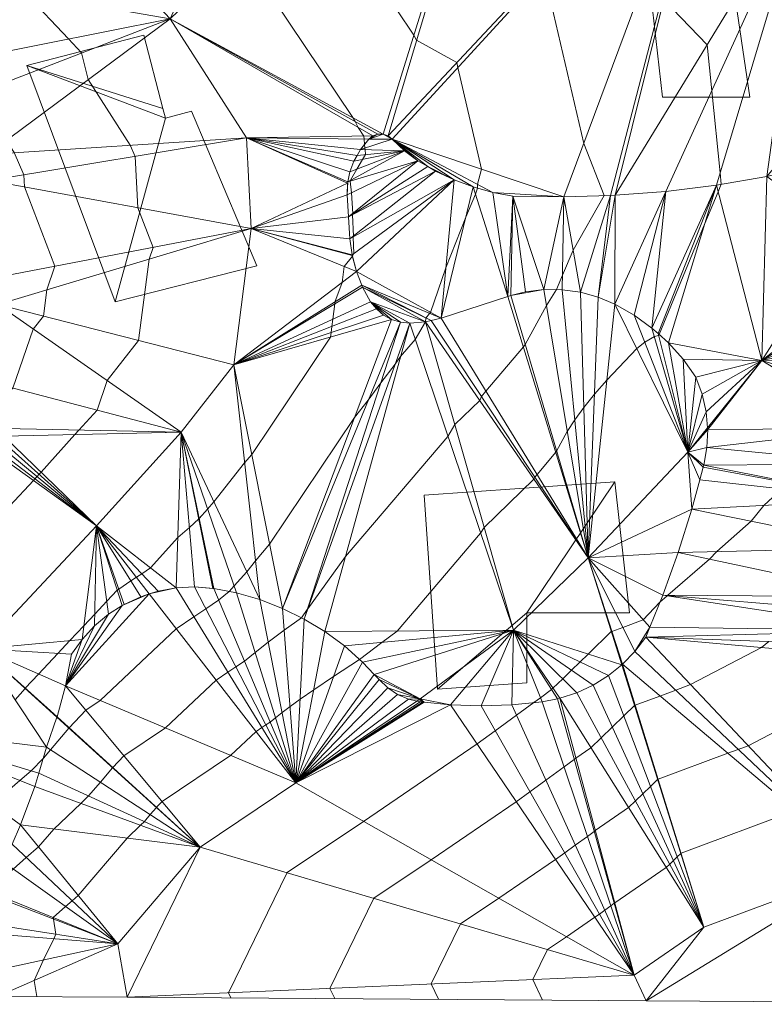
# Model space of a CAD drawing. Header units: metres. Extents: x -40 to 84, y -42 to 34.
# Tile 3 of 6: x 29 to 57, y -42 to -4. Entities that reach past the tile are written whole.
import ezdxf

# ---------------------------------------------------------------- set-up
doc = ezdxf.new("R2010")
doc.units = ezdxf.units.M
for name, color, linetype, lineweight in [('C-TOPO', 7, 'Continuous', 30), ('C-TOPO-MAJR', 7, 'Continuous', 70), ('L-SITE', 91, 'Continuous', 30)]:
    doc.layers.add(name, color=color, linetype=linetype, lineweight=lineweight)

# ---------------------------------------------------------------- blocks, each defined once
blk = doc.blocks.new('Village buildings - Village buildings-273017-_3D_')
at = {"layer": 'L-SITE', "lineweight": 9}
mesh = blk.add_polyface(dxfattribs=at)
corners = [(55.609, 0.796, 234.5), (52.553, 0.412, 234.5), (53.382, -6.934, 234.5), (56.746, -6.934, 234.5)]
mesh.append_faces([[corners[k] for k in face] for face in [(2, 3, 0, 1)]])
mesh = blk.add_polyface(dxfattribs=at)
corners = [(55.609, 0.796, 230.5), (56.746, -6.934, 230.5), (53.382, -6.934, 230.5), (52.553, 0.412, 230.5)]
mesh.append_faces([[corners[k] for k in face] for face in [(2, 3, 0, 1)]])
mesh = blk.add_polyface(dxfattribs=at)
corners = [(55.609, 0.796, 234.5), (56.746, -6.934, 234.5), (56.746, -6.934, 230.5), (55.609, 0.796, 230.5)]
mesh.append_faces([[corners[k] for k in face] for face in [(0, 1, 2, 3)]])
mesh = blk.add_polyface(dxfattribs=at)
corners = [(53.382, -6.934, 234.5), (52.553, 0.412, 234.5), (52.553, 0.412, 230.5), (53.382, -6.934, 230.5)]
mesh.append_faces([[corners[k] for k in face] for face in [(0, 1, 2, 3)]])
mesh = blk.add_polyface(dxfattribs=at)
corners = [(35.256, -7.48, 238.5), (34.252, -7.741, 238.5), (34.155, -7.367, 238.5), (33.421, -4.546, 238.5), (28.91, -5.72, 238.5), (32.32, -14.815, 238.5), (37.769, -13.433, 238.5)]
mesh.append_faces([[corners[k] for k in face] for face in [(4, 1, 2, 3)]], dxfattribs={"vtx0": -1})
mesh.append_faces([[corners[k] for k in face] for face in [(5, 1, 4)]], dxfattribs={"vtx0": -1, "vtx1": -1})
mesh.append_faces([[corners[k] for k in face] for face in [(6, 0, 1, 5)]], dxfattribs={"vtx2": -1})
mesh = blk.add_polyface(dxfattribs=at)
corners = [(35.256, -7.48, 234.5), (37.769, -13.433, 234.5), (32.32, -14.815, 234.5), (28.91, -5.72, 234.5), (33.421, -4.546, 234.5), (34.155, -7.367, 234.5), (34.252, -7.741, 234.5)]
mesh.append_faces([[corners[k] for k in face] for face in [(6, 2, 3, 5)]], dxfattribs={"vtx0": -1, "vtx2": -1})
mesh.append_faces([[corners[k] for k in face] for face in [(1, 2, 6, 0), (4, 5, 3)]], dxfattribs={"vtx1": -1})
mesh = blk.add_polyface(dxfattribs=at)
corners = [(28.91, -5.72, 238.5), (33.421, -4.546, 238.5), (33.421, -4.546, 234.5), (28.91, -5.72, 234.5)]
mesh.append_faces([[corners[k] for k in face] for face in [(0, 1, 2, 3)]])
mesh = blk.add_polyface(dxfattribs=at)
corners = [(33.421, -4.546, 238.5), (34.155, -7.367, 238.5), (34.155, -7.367, 234.5), (33.421, -4.546, 234.5)]
mesh.append_faces([[corners[k] for k in face] for face in [(0, 1, 2, 3)]])
mesh = blk.add_polyface(dxfattribs=at)
corners = [(32.32, -14.815, 238.5), (28.91, -5.72, 238.5), (28.91, -5.72, 234.5), (32.32, -14.815, 234.5)]
mesh.append_faces([[corners[k] for k in face] for face in [(0, 1, 2, 3)]])
mesh = blk.add_polyface(dxfattribs=at)
corners = [(56.746, -6.934, 234.5), (53.382, -6.934, 234.5), (53.382, -6.934, 230.5), (56.746, -6.934, 230.5)]
mesh.append_faces([[corners[k] for k in face] for face in [(0, 1, 2, 3)]])
mesh = blk.add_polyface(dxfattribs=at)
corners = [(34.155, -7.367, 238.5), (34.252, -7.741, 238.5), (34.252, -7.741, 234.5), (34.155, -7.367, 234.5)]
mesh.append_faces([[corners[k] for k in face] for face in [(0, 1, 2, 3)]])
mesh = blk.add_polyface(dxfattribs=at)
corners = [(34.252, -7.741, 238.5), (35.256, -7.48, 238.5), (35.256, -7.48, 234.5), (34.252, -7.741, 234.5)]
mesh.append_faces([[corners[k] for k in face] for face in [(3, 0, 1, 2)]])
mesh = blk.add_polyface(dxfattribs=at)
corners = [(35.256, -7.48, 238.5), (37.769, -13.433, 238.5), (37.769, -13.433, 234.5), (35.256, -7.48, 234.5)]
mesh.append_faces([[corners[k] for k in face] for face in [(0, 1, 2, 3)]])
mesh = blk.add_polyface(dxfattribs=at)
corners = [(37.769, -13.433, 238.5), (32.32, -14.815, 238.5), (32.32, -14.815, 234.5), (37.769, -13.433, 234.5)]
mesh.append_faces([[corners[k] for k in face] for face in [(0, 1, 2, 3)]])
mesh = blk.add_polyface(dxfattribs=at)
corners = [(44.204, -22.26, 233.2), (44.728, -29.722, 233.2), (48.16, -29.481, 233.2), (48.16, -26.788, 233.2), (52.12, -26.788, 233.2), (51.546, -21.744, 233.2)]
mesh.append_faces([[corners[k] for k in face] for face in [(5, 3, 4)]], dxfattribs={"vtx0": -1})
mesh.append_faces([[corners[k] for k in face] for face in [(3, 5, 0, 1)]], dxfattribs={"vtx0": -1, "vtx3": -1})
mesh.append_faces([[corners[k] for k in face] for face in [(2, 3, 1)]], dxfattribs={"vtx1": -1})
mesh = blk.add_polyface(dxfattribs=at)
corners = [(44.204, -22.26, 229.2), (51.546, -21.744, 229.2), (52.12, -26.788, 229.2), (48.16, -26.788, 229.2), (48.16, -29.481, 229.2), (44.728, -29.722, 229.2)]
mesh.append_faces([[corners[k] for k in face] for face in [(3, 1, 2)]], dxfattribs={"vtx0": -1})
mesh.append_faces([[corners[k] for k in face] for face in [(0, 1, 3, 5)]], dxfattribs={"vtx1": -1, "vtx2": -1})
mesh.append_faces([[corners[k] for k in face] for face in [(3, 4, 5)]], dxfattribs={"vtx2": -1})
mesh = blk.add_polyface(dxfattribs=at)
corners = [(44.204, -22.26, 233.2), (51.546, -21.744, 233.2), (51.546, -21.744, 229.2), (44.204, -22.26, 229.2)]
mesh.append_faces([[corners[k] for k in face] for face in [(0, 1, 2, 3)]])
mesh = blk.add_polyface(dxfattribs=at)
corners = [(51.546, -21.744, 233.2), (52.12, -26.788, 233.2), (52.12, -26.788, 229.2), (51.546, -21.744, 229.2)]
mesh.append_faces([[corners[k] for k in face] for face in [(0, 1, 2, 3)]])
mesh = blk.add_polyface(dxfattribs=at)
corners = [(44.728, -29.722, 233.2), (44.204, -22.26, 233.2), (44.204, -22.26, 229.2), (44.728, -29.722, 229.2)]
mesh.append_faces([[corners[k] for k in face] for face in [(0, 1, 2, 3)]])
mesh = blk.add_polyface(dxfattribs=at)
corners = [(48.16, -26.788, 233.2), (48.16, -29.481, 233.2), (48.16, -29.481, 229.2), (48.16, -26.788, 229.2)]
mesh.append_faces([[corners[k] for k in face] for face in [(0, 1, 2, 3)]])
mesh = blk.add_polyface(dxfattribs=at)
corners = [(52.12, -26.788, 233.2), (48.16, -26.788, 233.2), (48.16, -26.788, 229.2), (52.12, -26.788, 229.2)]
mesh.append_faces([[corners[k] for k in face] for face in [(0, 1, 2, 3)]])
mesh = blk.add_polyface(dxfattribs=at)
corners = [(48.16, -29.481, 233.2), (44.728, -29.722, 233.2), (44.728, -29.722, 229.2), (48.16, -29.481, 229.2)]
mesh.append_faces([[corners[k] for k in face] for face in [(0, 1, 2, 3)]])

msp = doc.modelspace()

# ---------------------------------------------------------------- linework, layer by layer
at = {"layer": 'C-TOPO-MAJR', "lineweight": 18}
for points in [[(31.25, 16.595, 231), (33.741, 14.86, 231), (38.453, 11.215, 231), (39.567, 10.102, 231), (40.379, 9.234, 231), (45.346, 6.554, 231), (46.654, 4.598, 231), (46.689, 4.532, 231), (52.149, 1.518, 231), (52.162, 1.454, 231), (52.924, -1.818, 231), (53.385, -3.012, 231), (53.434, -3.175, 231), (55.103, -4.918, 231), (55.282, -6.688, 231), (55.603, -9.855, 231), (55.647, -10.287, 231)], [(28.326, 15.302, 232), (28.989, 14.632, 232), (29.177, 14.443, 232), (35.039, 9.908, 232), (37.268, 7.682, 232), (38.892, 5.945, 232), (42.617, 3.935, 232), (45.234, 0.025, 232), (45.304, -0.108, 232), (48.808, -2.043, 232), (48.836, -2.171, 232), (50.359, -8.715, 232), (51.135, -10.727, 232)], [(25.45, 13.96, 233), (26.617, 12.781, 233), (27.366, 12.025, 233), (27.914, 11.472, 233), (31.625, 8.601, 233), (34.969, 5.262, 233), (37.405, 2.657, 233), (39.888, 1.317, 233), (43.813, -4.549, 233), (43.918, -4.748, 233), (45.468, -5.604, 233), (45.509, -5.795, 233), (46.42, -9.708, 233), (46.257, -10.284, 233), (46.258, -10.436, 233)], [(41.916, -8.759, 234), (41.895, -8.55, 234), (41.883, -8.432, 234), (41.669, -8.099, 234), (41.558, -7.877, 234), (41.459, -7.726, 234), (37.159, -1.301, 234), (35.918, -0.631, 234), (32.669, 2.842, 234), (28.211, 7.294, 234), (26.652, 8.5, 234), (25.742, 9.419, 234), (25.612, 9.55, 234), (25.242, 9.924, 234)], [(15.417, -41.462, 235), (16.089, -38.04, 235), (19.951, -34.447, 235), (23.595, -31.206, 235), (27.159, -28.167, 235), (31.594, -23.439, 235), (34.854, -19.826, 235), (36.88, -17.242, 235), (37.556, -11.998, 235), (37.365, -8.505, 235), (34.431, -3.92, 235), (30.37, 0.422, 235), (25.918, 4.985, 235)], [(27.336, -23.646, 236), (29.165, -21.696, 236), (29.225, -21.629, 236), (29.302, -21.544, 236), (29.384, -21.453, 236), (29.46, -21.369, 236), (30.767, -19.92, 236), (30.921, -19.75, 236), (31.615, -18.981, 236), (32.006, -17.847, 236), (33.215, -16.304, 236), (33.619, -13.175, 236), (33.776, -12.718, 236), (33.188, -11.196, 236), (33.079, -9.216, 236), (32.897, -8.789, 236), (31.276, -6.256, 236), (31.017, -5.237, 236), (30.512, -4.697, 236), (28.883, -2.955, 236), (27.769, -1.764, 236)], [(27.983, -18.571, 237), (28.376, -18.135, 237), (29.159, -15.867, 237), (29.551, -15.367, 237), (29.682, -14.353, 237), (29.997, -13.438, 237), (28.819, -10.394, 237), (28.794, -9.926, 237), (28.43, -9.072, 237), (28.122, -8.591, 237), (27.604, -6.555, 237), (27.122, -6.039, 237)], [(41.448, -13.06, 234), (41.451, -13.056, 234), (41.499, -12.953, 234), (41.48, -12.321, 234), (41.488, -12.286, 234), (41.448, -11.464, 234), (41.455, -11.443, 234), (41.458, -11.413, 234), (41.416, -10.614, 234), (41.364, -10.164, 234), (41.369, -10.138, 234), (41.614, -9.711, 234), (41.842, -9.33, 234), (41.955, -9.149, 234), (41.936, -8.959, 234), (41.93, -8.899, 234), (41.916, -8.759, 234)], [(55.12, -19.661, 230), (57.207, -17.068, 230), (60.361, -12.138, 230), (60.055, -9.122, 230)], [(44.26, -15.59, 233), (44.26, -15.588, 233), (44.26, -15.587, 233), (44.279, -15.442, 233), (44.279, -15.439, 233), (44.42, -15.264, 233), (44.453, -15.223, 233), (45.043, -13.509, 233), (45.815, -11.551, 233), (46.187, -10.67, 233), (46.258, -10.436, 233)], [(53.259, -16.076, 231), (55.014, -11.795, 231), (55.533, -10.586, 231), (55.647, -10.287, 231)], [(51.135, -10.727, 232), (49.946, -12.83, 232), (49.534, -13.788, 232), (49.309, -14.345, 232)], [(41.448, -13.06, 234), (41.129, -13.456, 234), (41.05, -14.07, 234), (40.775, -14.822, 234), (40.766, -14.895, 234), (40.69, -15.482, 234), (40.654, -15.763, 234), (40.624, -15.995, 234), (40.601, -16.172, 234), (37.57, -20.694, 234), (37.299, -21.012, 234), (36.118, -22.518, 234), (35.874, -22.788, 234), (35.547, -23.151, 234), (35.529, -23.167, 234), (35.17, -23.495, 234), (34.725, -23.882, 234), (33.67, -25.051, 234), (33.335, -25.278, 234), (33.13, -25.417, 234), (32.92, -25.558, 234), (32.451, -25.872, 234), (32.393, -25.91, 234), (31.993, -26.337, 234), (31.529, -26.831, 234), (31.108, -27.281, 234), (30.574, -27.849, 234), (30.107, -28.348, 234), (29.365, -29.139, 234), (28.851, -29.687, 234), (28.845, -29.693, 234), (28.468, -30.137, 234)], [(39.485, -26.971, 232), (39.709, -26.661, 232), (39.731, -26.632, 232), (41.184, -24.616, 232), (45.125, -19.992, 232), (45.39, -19.54, 232), (46.349, -18.611, 232), (46.412, -18.459, 232), (46.585, -18.255, 232), (48.028, -16.542, 232), (48.099, -16.458, 232), (48.919, -14.957, 232), (49.309, -14.345, 232)], [(36.699, -25.965, 233), (36.894, -25.75, 233), (37.382, -25.209, 233), (37.718, -24.781, 233), (38.261, -24.146, 233), (41.53, -19.269, 233), (42.059, -18.604, 233), (42.54, -17.938, 233), (43.093, -17.212, 233), (43.301, -16.923, 233), (43.865, -16.261, 233), (44.26, -15.59, 233)], [(41.727, -28.579, 231), (42.585, -27.925, 231), (43.177, -27.486, 231), (46.385, -23.722, 231), (46.517, -23.497, 231), (48.436, -21.637, 231), (48.467, -21.561, 231), (48.554, -21.459, 231), (49.276, -20.602, 231), (49.311, -20.56, 231), (49.721, -19.81, 231), (50.009, -19.358, 231), (50.353, -18.875, 231), (50.762, -18.364, 231), (51.245, -17.833, 231), (52.397, -16.614, 231), (52.699, -16.361, 231), (53.075, -16.151, 231), (53.235, -16.106, 231), (53.259, -16.076, 231)], [(53.288, -26.367, 229), (53.568, -26.125, 229), (53.579, -26.114, 229), (53.592, -26.101, 229), (55.201, -24.714, 229), (55.473, -24.424, 229), (56.803, -23.257, 229), (57.291, -22.647, 229), (57.977, -22.017, 229), (58.338, -21.805, 229), (58.364, -21.772, 229), (58.854, -21.072, 229), (59.064, -20.803, 229), (59.703, -19.891, 229), (59.852, -19.696, 229), (60.4, -19.015, 229), (60.908, -18.221, 229), (61.145, -17.85, 229)], [(43.928, -30.18, 230), (44.05, -30.097, 230), (47.644, -27.453, 230), (50.523, -24.663, 230), (54.365, -20.599, 230), (55.12, -19.661, 230)], [(29.549, -32.375, 233), (29.824, -32.051, 233), (30.531, -31.219, 233), (30.541, -31.209, 233), (31.179, -30.529, 233), (31.735, -30.157, 233), (34.666, -27.396, 233), (35.346, -26.935, 233), (35.801, -26.627, 233), (36.296, -26.292, 233), (36.699, -25.965, 233)], [(48.429, -30.241, 229), (48.69, -30.049, 229), (49.112, -29.739, 229), (49.167, -29.685, 229), (49.543, -29.321, 229), (49.882, -28.992, 229), (50.208, -28.677, 229), (50.522, -28.372, 229), (51.415, -27.507, 229), (51.434, -27.5, 229), (51.859, -27.342, 229), (52.642, -27.05, 229), (53.288, -26.367, 229)], [(27.949, -37.035, 232), (28.388, -36.645, 232), (28.889, -36.199, 232), (29.365, -35.793, 232), (29.95, -35.105, 232), (30.996, -34.117, 232), (31.294, -33.832, 232), (31.746, -33.3, 232), (32.218, -32.746, 232), (32.224, -32.739, 232), (32.649, -32.285, 232), (34.247, -31.216, 232), (36.201, -29.375, 232), (36.655, -29.068, 232), (36.959, -28.862, 232), (37.288, -28.639, 232), (37.701, -28.305, 232), (38.206, -27.912, 232), (38.819, -27.452, 232), (39.485, -26.971, 232)], [(40.767, -41.632, 228), (40.58, -41.238, 228), (42.272, -37.77, 228), (44.482, -36.291, 228), (47.758, -34.053, 228), (48.283, -33.672, 228), (48.895, -33.227, 228), (49.598, -32.715, 228), (49.988, -32.431, 228), (50.05, -32.374, 228), (50.63, -31.976, 228), (51.028, -31.59, 228), (51.454, -31.178, 228), (51.892, -30.753, 228), (52.307, -30.351, 228), (52.33, -30.343, 228), (53.287, -29.986, 228), (53.896, -29.759, 228), (54.466, -29.547, 228), (57.2, -28.12, 228), (57.476, -27.886, 228)], [(29.3, -41.555, 231), (29.192, -40.928, 231), (29.557, -40.144, 231), (29.948, -39.329, 231), (30.035, -39.154, 231), (29.935, -38.571, 231), (29.925, -38.512, 231), (30.403, -38.086, 231), (30.653, -37.864, 231), (30.891, -37.661, 231), (32.77, -35.452, 231), (33.293, -34.957, 231), (33.442, -34.815, 231), (33.668, -34.549, 231), (33.904, -34.272, 231), (33.907, -34.269, 231), (34.12, -34.042, 231), (36.76, -32.274, 231), (37.737, -31.354, 231), (37.964, -31.2, 231), (38.116, -31.097, 231), (38.281, -30.986, 231), (38.487, -30.819, 231), (38.739, -30.622, 231), (39.046, -30.392, 231), (39.436, -30.111, 231), (39.96, -29.746, 231), (40.725, -29.232, 231), (41.727, -28.579, 231)], [(44.765, -41.659, 227), (44.485, -41.068, 227), (45.613, -38.756, 227), (47.086, -37.769, 227), (49.27, -36.278, 227), (49.62, -36.024, 227), (50.029, -35.727, 227), (50.497, -35.386, 227), (50.757, -35.196, 227), (50.798, -35.158, 227), (52.081, -34.279, 227), (52.346, -34.022, 227), (52.63, -33.747, 227), (52.922, -33.463, 227), (53.198, -33.195, 227), (53.214, -33.19, 227), (55.898, -32.191, 227), (56.304, -32.039, 227), (56.684, -31.898, 227), (62.913, -28.645, 227), (62.921, -28.643, 227)], [(32.771, -41.578, 230), (32.418, -39.528, 230), (35.59, -35.798, 230), (39.273, -33.333, 230), (43.928, -30.18, 230)], [(48.429, -30.241, 229), (47.762, -30.727, 229), (46.946, -31.32, 229), (46.246, -31.828, 229), (41.878, -34.812, 229), (38.931, -36.784, 229), (36.675, -41.408, 229), (36.769, -41.605, 229)], [(29.549, -32.375, 233), (29.082, -32.865, 233), (28.647, -33.236, 233), (27.582, -34.144, 233), (27.124, -34.535, 233), (26.739, -34.878, 233), (25.674, -35.824, 233), (24.938, -36.479, 233), (24.95, -36.548, 233), (25.079, -37.3, 233), (24.967, -37.473, 233), (24.579, -38.073, 233), (23.016, -39.527, 233), (22.744, -40.912, 233), (22.358, -41.509, 233)], [(52.761, -41.712, 225), (52.295, -40.727, 225), (54.982, -38.884, 225), (61.119, -36.599, 225), (68.317, -34.388, 225), (71.209, -33.043, 225), (72.624, -32.861, 225), (72.764, -32.844, 225), (74.201, -32.683, 225), (74.294, -32.673, 225), (74.733, -32.72, 225)], [(48.763, -41.685, 226), (48.39, -40.897, 226), (48.954, -39.741, 226), (49.69, -39.248, 226), (50.782, -38.502, 226), (50.957, -38.375, 226), (51.162, -38.227, 226), (51.396, -38.057, 226), (51.526, -37.962, 226), (51.546, -37.943, 226), (53.531, -36.581, 226), (53.664, -36.453, 226), (53.806, -36.315, 226), (53.952, -36.174, 226), (54.09, -36.04, 226), (54.098, -36.037, 226), (58.509, -34.395, 226)]]:
    msp.add_polyline3d(points, dxfattribs=at)

# ---------------------------------------------------------------- block references
at = {"layer": 'L-SITE', "lineweight": 9}
msp.add_blockref('Village buildings - Village buildings-273017-_3D_', (0, 0), dxfattribs=at)

# ---------------------------------------------------------------- meshes
at = {"layer": 'C-TOPO', "lineweight": 9}
mesh = msp.add_polyface(dxfattribs=at)
corners = [(64.74, 24.399, 224.136), (65.5, 23.92, 224.109), (77.888, 33.011, 220), (63.583, 25.004, 224.149), (64.641, 24.451, 224.142), (66.222, 23.383, 224.101), (57.481, 26.99, 224.475), (58.658, 26.693, 224.408), (62.393, 25.538, 224.18), (59.925, 26.384, 224.313), (61.172, 25.998, 224.235), (58.954, 26.621, 224.391), (84.495, -8.995, 225), (84.495, 29.443, 220), (78.486, 5.257, 224.604), (69.699, 12.839, 225.617), (69.381, 13.858, 225.51), (55.489, 5.078, 230), (68.976, 14.846, 225.429), (69.927, 11.796, 225.747), (68.675, 15.431, 225.395), (66.899, 22.791, 224.113), (67.527, 22.148, 224.144), (68.488, 15.793, 225.363), (67.918, 16.698, 225.263), (68.487, 15.795, 225.363), (68.104, 21.457, 224.194), (70.11, 9.671, 226.076), (70.065, 10.738, 225.9), (77.987, 7.656, 224.417), (78.277, 6.465, 224.499), (77.488, 8.97, 224.369), (77.767, 8.324, 224.384), (77.153, 9.588, 224.372), (76.763, 10.174, 224.392), (71.009, 17.646, 224.541), (73.872, 13.803, 224.566), (70.42, 18.419, 224.454), (70.884, 17.81, 224.54), (74.738, 12.759, 224.555), (75.354, 12.017, 224.499), (84.495, 32.967, 220)]
mesh.append_faces([[corners[k] for k in face] for face in [(0, 1, 2), (3, 4, 2), (5, 2, 1), (2, 6, 7), (8, 3, 2), (9, 10, 2), (2, 7, 11), (8, 2, 10), (4, 0, 2), (2, 11, 9), (12, 13, 14), (15, 16, 17), (18, 17, 16), (19, 15, 17), (20, 17, 18), (21, 22, 2), (20, 23, 24), (25, 24, 23), (20, 24, 17), (22, 26, 2), (27, 28, 17), (19, 17, 28), (29, 30, 13), (31, 32, 13), (33, 31, 13), (29, 13, 32), (34, 33, 13), (35, 36, 13), (13, 37, 38), (38, 35, 13), (39, 40, 13), (2, 13, 41), (2, 37, 13), (40, 34, 13), (13, 36, 39), (37, 2, 26), (30, 14, 13), (21, 2, 5)]])
at = {"layer": 'C-TOPO', "color": 8, "lineweight": 9}
mesh = msp.add_polyface(dxfattribs=at)
corners = [(49.593, -10.774, 232.299), (47.629, -10.743, 232.69), (48.817, -14.341, 232.127), (48.116, -14.427, 232.309), (41.246, -10.696, 234.029), (41.295, -11.544, 234.029), (43.971, -9.391, 233.56), (41.436, -12.999, 234.013), (45.362, -10.12, 233.217), (41.353, -12.392, 234.026), (44.651, -9.786, 233.399), (41.603, -13.649, 233.867), (41.272, -10.191, 234.016), (41.26, -10.25, 234.019), (43.447, -9.004, 233.667), (41.348, -9.813, 234.048), (41.633, -9.18, 234.072), (41.508, -9.397, 234.069), (41.763, -8.954, 234.038), (44.345, -9.608, 233.482), (46.099, -10.393, 233.037), (47.432, -14.603, 232.477), (46.857, -10.601, 232.861), (44.86, -15.448, 232.876), (42.079, -8.552, 233.959), (42.428, -8.36, 233.878), (42.237, -8.426, 233.922), (42.63, -8.36, 233.833), (42.979, -8.552, 233.761), (42.82, -8.426, 233.793), (31.876, 20.007, 230), (32.434, 17.105, 230.598), (33.387, 17.489, 230.281), (34.228, 17.828, 230.03), (34.333, 17.867, 230), (33.871, 18.194, 230), (36.042, 18.498, 229.549), (34.95, 20.865, 229.114), (29.427, 19.257, 230.752), (37.374, 21.545, 228.573), (37.875, 19.115, 229.08), (39.28, 19.539, 228.733), (36.656, 21.343, 228.747), (40.699, 19.912, 228.396), (39.531, 22.246, 228.027), (32.297, 20.135, 229.876), (35.191, 20.931, 229.062), (41.658, 23.033, 227.466), (42.704, 23.471, 227.178), (43.226, 20.479, 227.819), (42.13, 20.235, 228.068), (44.279, 20.714, 227.64), (43.729, 23.956, 226.881), (46.411, 21.259, 227.26), (43.829, 24.009, 226.851), (45.759, 25.134, 226.346), (48.526, 21.87, 226.866), (44.731, 24.488, 226.627), (46.831, 25.703, 226.08), (47.942, 26.191, 225.83), (50.621, 22.546, 226.457), (49.086, 26.597, 225.598), (49.523, -14.347, 231.945)]
mesh.append_faces([[corners[k] for k in face] for face in [(0, 1, 2), (1, 3, 2), (4, 5, 6), (7, 8, 9), (10, 5, 9), (7, 11, 8), (4, 12, 13), (14, 15, 12), (16, 17, 14), (15, 14, 17), (16, 14, 18), (4, 6, 12), (5, 19, 6), (6, 14, 12), (20, 21, 22), (23, 8, 11), (8, 23, 20), (10, 9, 8), (24, 25, 26), (25, 24, 27), (28, 27, 24), (29, 27, 28), (24, 18, 28), (14, 28, 18), (19, 5, 10), (21, 1, 22), (30, 31, 32), (33, 34, 35), (35, 30, 32), (36, 35, 34), (33, 35, 32), (36, 37, 35), (38, 31, 30), (39, 40, 41), (42, 36, 40), (43, 44, 41), (45, 30, 35), (37, 45, 35), (36, 42, 46), (44, 39, 41), (40, 39, 42), (46, 37, 36), (43, 47, 44), (48, 47, 49), (50, 47, 43), (49, 47, 50), (48, 51, 52), (51, 53, 54), (48, 49, 51), (55, 53, 56), (53, 57, 54), (54, 52, 51), (55, 56, 58), (59, 58, 56), (57, 53, 55), (60, 61, 59), (60, 59, 56), (0, 2, 62)]], dxfattribs={"color": 8})
at = {"layer": 'C-TOPO', "lineweight": 9}
mesh = msp.add_polyface(dxfattribs=at)
corners = [(41.763, -8.954, 234.038), (42.079, -8.552, 233.959), (37.365, -8.505, 235), (42.237, -8.426, 233.922), (34.431, -3.92, 235), (48.075, 9.172, 230), (41.866, 12.522, 230), (55.489, 5.078, 230), (51.38, -10.72, 231.953), (51.557, -10.714, 231.913), (49.593, -10.774, 232.299), (53.515, -10.562, 231.477), (58.985, 1.428, 230), (55.464, -10.319, 231.041), (57.4, -9.985, 230.606), (58.401, -9.743, 230.379), (62.247, -4.126, 230), (42.82, -8.426, 233.793), (42.979, -8.552, 233.761), (42.63, -8.36, 233.833), (59.377, -9.416, 230.156), (65.774, 19.066, 225.117), (66.556, 18.34, 225.14), (46.411, 21.259, 227.26), (56.786, 23.141, 225.555), (58.82, 22.703, 225.394), (60.115, 22.27, 225.328), (60.055, -9.122, 230), (60.322, -9.006, 230), (61.228, -8.516, 230), (61.921, -8.087, 230), (62.076, -7.992, 230), (62.901, -7.482, 229.771), (64.544, -6.399, 229.315), (61.078, 21.877, 225.296), (61.533, 21.678, 225.284), (64.931, 19.722, 225.12), (69.985, 7.32, 226.472), (63.793, 20.476, 225.153), (62.607, 21.154, 225.211), (70.346, 2.036, 227.102), (67.273, 17.548, 225.189), (67.918, 16.698, 225.263)]
mesh.append_faces([[corners[k] for k in face] for face in [(0, 1, 2), (2, 1, 3), (4, 5, 6), (7, 8, 9), (8, 7, 10), (11, 12, 9), (13, 14, 12), (12, 11, 13), (15, 16, 14), (7, 17, 18), (4, 19, 5), (19, 17, 5), (12, 7, 9), (20, 16, 15), (21, 7, 22), (10, 7, 18), (5, 23, 6), (5, 7, 24), (25, 7, 26), (5, 17, 7), (14, 16, 12), (16, 27, 28), (16, 28, 29), (30, 16, 29), (16, 31, 32), (32, 33, 16), (31, 16, 30), (34, 7, 35), (34, 26, 7), (21, 36, 7), (37, 7, 12), (38, 39, 7), (7, 36, 38), (39, 35, 7), (12, 16, 40), (16, 20, 27), (22, 7, 41), (42, 41, 7)]])
at = {"layer": 'C-TOPO', "color": 8, "lineweight": 9}
mesh = msp.add_polyface(dxfattribs=at)
corners = [(32.418, -39.528, 230), (27.851, -37.768, 231.839), (27.774, -38.799, 231.949), (27.748, -39.151, 231.891), (27.864, -37.672, 231.826), (28.036, -36.393, 232.175), (28.347, -35.688, 232.307), (27.727, -40.538, 231.64), (28.674, -34.948, 232.453), (35.59, -35.798, 230), (29.221, -33.467, 232.773), (27.77, -41.545, 231.441), (30.396, -29.593, 233.533), (31.041, -27.806, 233.863), (30.633, -28.381, 233.821), (31.521, -27.289, 233.865), (32.771, -41.578, 230), (-1.195, 14.946, 240.403), (0.326, 14.89, 240), (-1.038, 16.113, 240), (-2.197, 14.972, 240.678), (-1.445, 14.952, 240.47), (-6.613, 15.088, 241.748), (-5.013, 19.061, 240), (-8.701, 19.017, 240.838), (-9.788, 15.109, 242.681), (-7.673, 15.115, 242.053), (-6.803, 19.112, 240.377), (-3.001, 19.129, 239.415), (1.097, 18.99, 238.327), (3.084, 18.893, 237.811), (-5.167, 19.144, 240), (-5, 19.147, 239.96), (-4.902, 19.149, 239.933), (-4.675, 19.147, 239.874), (4.044, 14.755, 238.919), (16.896, 14.112, 235.012), (14.116, 18.152, 234.666), (11.755, 14.406, 236.562), (16.929, 14.116, 235), (16.919, 14.111, 235.005), (16.934, 14.11, 235), (18.225, 14.036, 234.7), (16.926, 14.11, 235.002), (18.522, 17.767, 233.651), (5.192, 18.789, 237.207), (5.282, 14.71, 238.537), (9.284, 18.525, 236.002), (12.68, 18.263, 235), (18.944, 17.73, 233.568), (21.308, 17.499, 233.109), (21.43, 13.819, 233.963), (24.265, 13.628, 233.36), (23.767, 17.258, 232.562), (24.691, 13.599, 233.265), (24.182, 17.412, 232.423), (26.583, 18.298, 231.647), (27.251, 14.815, 232.37), (29.832, 15.984, 231.481), (29.427, 19.257, 230.752), (32.434, 17.105, 230.598), (6.273, 18.719, 236.903)]
mesh.append_faces([[corners[k] for k in face] for face in [(0, 1, 2), (2, 3, 0), (4, 0, 5), (0, 6, 5), (4, 1, 0), (7, 0, 3), (0, 8, 6), (9, 10, 8), (0, 7, 11), (12, 13, 14), (15, 13, 12), (11, 16, 0), (17, 18, 19), (20, 21, 19), (17, 19, 21), (22, 20, 23), (24, 25, 26), (22, 23, 27), (19, 28, 20), (29, 19, 18), (18, 30, 29), (26, 27, 24), (28, 19, 29), (27, 23, 31), (27, 26, 22), (31, 23, 32), (33, 23, 34), (32, 23, 33), (20, 34, 23), (28, 34, 20), (18, 35, 30), (36, 37, 38), (39, 36, 40), (41, 42, 39), (43, 39, 40), (39, 43, 41), (42, 44, 39), (44, 36, 39), (45, 35, 46), (47, 46, 38), (48, 47, 38), (37, 36, 44), (38, 37, 48), (49, 44, 42), (42, 50, 49), (42, 51, 50), (51, 52, 53), (53, 52, 54), (51, 53, 50), (53, 54, 55), (56, 57, 58), (55, 54, 57), (59, 56, 58), (57, 56, 55), (59, 58, 60), (61, 45, 46), (47, 61, 46), (35, 45, 30)]], dxfattribs={"color": 8})
at = {"layer": 'C-TOPO', "lineweight": 9}
mesh = msp.add_polyface(dxfattribs=at)
corners = [(6.075, -14.778, 245), (6.791, -16.926, 245), (6.178, -14.759, 244.957), (7.631, -14.721, 244.38), (8.353, -14.816, 244.109), (6.903, -14.702, 244.664), (37.556, -11.998, 235), (27.722, -13.872, 237.602), (27.793, -14.917, 237.48), (37.365, -8.505, 235), (27.383, -9.138, 237.234), (27.468, -10.146, 237.309), (36.88, -17.242, 235), (41.436, -12.999, 234.013), (41.353, -12.392, 234.026), (41.295, -11.544, 234.029), (41.246, -10.696, 234.029), (41.603, -13.649, 233.867), (41.814, -14.177, 233.733), (41.26, -10.25, 234.019), (41.272, -10.191, 234.016), (41.348, -9.813, 234.048), (41.508, -9.397, 234.069), (34.431, -3.92, 235), (25.799, 5.878, 234.839), (25.918, 4.985, 235), (30.37, 0.422, 235), (25.4, 8.869, 234.211), (25.736, 6.346, 234.725), (29.832, 15.984, 231.481), (27.251, 14.815, 232.37), (24.691, 13.599, 233.265), (26.588, -0.622, 236.207), (26.786, -2.59, 236.378), (26.032, 4.129, 235.182), (26.586, -0.609, 236.206), (27.179, -6.719, 237.124), (27.066, -5.38, 236.879), (41.866, 12.522, 230), (42.428, -8.36, 233.878), (42.237, -8.426, 233.922), (42.63, -8.36, 233.833)]
mesh.append_faces([[corners[k] for k in face] for face in [(0, 1, 2), (3, 1, 4), (2, 1, 5), (3, 5, 1), (6, 7, 8), (9, 10, 11), (11, 7, 6), (8, 12, 6), (13, 14, 6), (6, 15, 16), (15, 6, 14), (6, 12, 17), (12, 18, 17), (19, 9, 6), (9, 20, 21), (20, 9, 19), (19, 6, 16), (21, 22, 9), (6, 9, 11), (9, 23, 10), (24, 25, 26), (27, 28, 29), (24, 26, 28), (30, 31, 27), (32, 33, 26), (34, 35, 26), (32, 26, 35), (10, 23, 36), (23, 26, 33), (23, 37, 36), (38, 26, 23), (23, 33, 37), (28, 26, 38), (38, 29, 28), (34, 26, 25), (39, 23, 40), (40, 23, 9), (39, 41, 23)]])
mesh = msp.add_polyface(dxfattribs=at)
corners = [(62.247, -4.126, 230), (64.544, -6.399, 229.315), (66.154, -5.268, 228.869), (67.662, -4.197, 228.451), (70.434, 0.598, 227.273), (69.191, -3.155, 228.027), (69.548, -2.872, 227.929), (69.831, -2.563, 227.852), (70.449, -0.843, 227.463), (70.346, 2.036, 227.102), (70.187, 3.467, 226.95), (58.985, 1.428, 230), (70.048, 4.747, 226.813), (70.29, -1.738, 227.624), (70.105, -2.154, 227.727), (69.856, -2.536, 227.842), (70.405, -1.297, 227.535), (69.981, 6.033, 226.657), (75.486, -7.43, 226.84), (74.812, -8.043, 227.067), (84.495, -8.995, 225), (76.707, -5.363, 226.313), (76.131, -6.417, 226.571), (77.213, -4.274, 226.066), (77.645, -3.153, 225.833), (79.898, -0.487, 225), (78.003, -2.007, 225.612), (78.183, -1.258, 225.481), (74.084, -8.591, 227.298), (78.49, 0.369, 225.245), (78.287, -0.819, 225.456), (78.284, -0.839, 225.457), (78.614, 1.588, 225.049), (78.625, 1.931, 225), (78.655, 2.813, 224.879), (78.612, 4.038, 224.731), (78.486, 5.257, 224.604), (69.981, 6.1, 226.648), (69.985, 7.32, 226.472), (70.062, 8.605, 226.27), (70.066, 8.692, 226.256), (55.489, 5.078, 230), (70.11, 9.671, 226.076)]
mesh.append_faces([[corners[k] for k in face] for face in [(0, 1, 2), (2, 3, 0), (4, 3, 5), (6, 7, 5), (8, 5, 7), (9, 10, 11), (11, 10, 12), (13, 7, 14), (7, 15, 14), (16, 8, 7), (0, 4, 9), (8, 4, 5), (16, 7, 13), (12, 17, 11), (18, 19, 20), (21, 22, 20), (18, 20, 22), (23, 20, 24), (20, 23, 21), (25, 26, 24), (25, 27, 26), (25, 24, 20), (19, 28, 20), (29, 30, 25), (30, 31, 25), (32, 25, 33), (25, 32, 29), (34, 33, 25), (35, 34, 25), (25, 36, 35), (31, 27, 25), (36, 25, 20), (37, 38, 11), (39, 40, 41), (38, 39, 41), (40, 42, 41), (11, 17, 37), (0, 3, 4)]])
at = {"layer": 'C-TOPO', "color": 8, "lineweight": 9}
mesh = msp.add_polyface(dxfattribs=at)
corners = [(61.665, -22.421, 228.224), (54.971, -21.104, 229.798), (54.951, -21.178, 229.79), (55.094, -20.423, 229.883), (61.63, -21.049, 228.43), (61.495, -19.684, 228.657), (55.126, -19.732, 229.987), (54.914, -18.367, 230.263), (55.066, -19.042, 230.116), (57.207, -17.068, 230), (54.675, -17.717, 230.423), (55.12, -19.661, 230), (61.263, -18.331, 228.904), (60.935, -16.999, 229.17), (54.179, -17.027, 230.645), (51.554, -14.907, 231.428), (52.292, -15.328, 231.244), (53.515, -10.562, 231.477), (50.903, -14.632, 231.593), (51.557, -10.714, 231.913), (53.612, -16.394, 230.872), (52.981, -15.825, 231.073), (53.218, -16.039, 231.015), (55.464, -10.319, 231.041), (49.593, -10.774, 232.299), (50.223, -14.444, 231.766), (51.38, -10.72, 231.953), (60.769, -14.894, 229.511), (60.901, -14.199, 229.581), (60.361, -12.138, 230), (57.4, -9.985, 230.606), (60.995, -13.914, 229.601), (61.124, -13.527, 229.674), (60.731, -15.601, 229.417), (58.401, -9.743, 230.379), (59.377, -9.416, 230.156), (61.393, -12.974, 229.773), (61.434, -12.89, 229.765), (60.322, -9.006, 230), (60.055, -9.122, 230), (61.825, -12.3, 229.692), (60.786, -16.307, 229.303), (62.173, -11.902, 229.624), (62.291, -11.767, 229.612), (62.674, -11.432, 229.562), (62.053, -8.515, 230), (63.555, -10.927, 229.42), (64.038, -10.767, 229.33), (64.544, -6.399, 229.315), (65.466, -10.593, 229.033), (66.396, -10.584, 228.829), (64.538, -10.671, 229.23), (63.098, -11.15, 229.498), (68.6, -10.481, 228.353), (66.154, -5.268, 228.869), (67.5, -10.574, 228.586), (69.69, -10.305, 228.131), (62.901, -7.482, 229.771), (61.228, -8.516, 230), (61.921, -8.087, 230)]
mesh.append_faces([[corners[k] for k in face] for face in [(0, 1, 2), (3, 1, 4), (3, 5, 6), (7, 8, 9), (10, 7, 9), (11, 6, 9), (9, 12, 13), (5, 12, 9), (5, 9, 6), (11, 9, 8), (10, 9, 14), (15, 16, 17), (18, 15, 19), (14, 9, 20), (21, 22, 23), (20, 23, 22), (16, 21, 17), (24, 25, 26), (26, 25, 18), (19, 15, 17), (18, 19, 26), (21, 23, 17), (23, 20, 9), (27, 28, 9), (29, 30, 9), (31, 32, 29), (28, 31, 29), (33, 27, 9), (28, 29, 9), (34, 30, 29), (35, 34, 29), (36, 37, 29), (29, 38, 39), (29, 39, 35), (29, 37, 40), (23, 9, 30), (32, 36, 29), (9, 41, 33), (9, 13, 41), (5, 3, 4), (42, 43, 29), (38, 43, 44), (38, 29, 43), (40, 42, 29), (4, 1, 0), (45, 46, 47), (48, 49, 50), (51, 49, 48), (45, 52, 46), (53, 54, 55), (56, 54, 53), (50, 55, 54), (47, 51, 57), (45, 44, 52), (38, 44, 58), (59, 58, 45), (47, 57, 45), (45, 58, 44)]], dxfattribs={"color": 8})
at = {"layer": 'C-TOPO', "lineweight": 9}
mesh = msp.add_polyface(dxfattribs=at)
corners = [(41.436, -12.999, 234.013), (37.556, -11.998, 235), (41.44, -13.028, 234.007), (41.814, -14.177, 233.733), (36.88, -17.242, 235), (41.841, -14.245, 233.723), (41.603, -13.649, 233.867), (42.149, -14.808, 233.617), (41.633, -9.18, 234.072), (41.763, -8.954, 234.038), (37.365, -8.505, 235), (41.508, -9.397, 234.069), (42.37, -15.09, 233.545), (51.554, -14.907, 231.428), (50.523, -24.663, 230), (54.365, -20.599, 230), (38.754, -26.612, 232.286), (43.299, -15.602, 233.268), (42.957, -15.496, 233.367), (42.643, -15.323, 233.461), (43.655, -15.638, 233.167), (47.644, -27.453, 230), (44.265, -15.59, 232.999), (44.477, -15.539, 232.941), (44.86, -15.448, 232.876), (39.591, -27.023, 231.958), (44.345, -9.608, 233.482), (45.362, -10.12, 233.217), (42.979, -8.552, 233.761), (44.651, -9.786, 233.399), (46.099, -10.393, 233.037), (47.543, -14.575, 232.459), (47.432, -14.603, 232.477), (46.857, -10.601, 232.861), (48.116, -14.427, 232.309), (48.817, -14.341, 232.127), (49.593, -10.774, 232.299), (47.629, -10.743, 232.69), (53.612, -16.394, 230.872), (53.218, -16.039, 231.015), (52.292, -15.328, 231.244), (52.981, -15.825, 231.073), (54.675, -17.717, 230.423), (54.179, -17.027, 230.645), (54.914, -18.367, 230.263), (50.903, -14.632, 231.593), (49.523, -14.347, 231.945), (50.223, -14.444, 231.766), (43.971, -9.391, 233.56), (43.447, -9.004, 233.667)]
mesh.append_faces([[corners[k] for k in face] for face in [(0, 1, 2), (3, 4, 5), (6, 2, 1), (4, 7, 5), (8, 9, 10), (11, 8, 10), (4, 12, 7), (13, 14, 15), (16, 17, 18), (12, 4, 19), (19, 4, 18), (20, 21, 22), (23, 14, 24), (14, 23, 22), (20, 17, 25), (26, 27, 28), (26, 29, 27), (30, 28, 27), (31, 32, 14), (33, 28, 30), (34, 31, 35), (36, 33, 37), (32, 24, 14), (38, 39, 15), (40, 15, 41), (13, 15, 40), (15, 42, 43), (15, 44, 42), (43, 38, 15), (13, 45, 14), (35, 31, 14), (46, 35, 14), (14, 47, 46), (47, 14, 45), (28, 33, 36), (41, 15, 39), (48, 28, 49), (28, 48, 26)]])
mesh = msp.add_polyface(dxfattribs=at)
corners = [(54.971, -21.104, 229.798), (55.094, -20.423, 229.883), (54.365, -20.599, 230), (54.951, -21.178, 229.79), (55.12, -19.661, 230), (55.126, -19.732, 229.987), (54.914, -18.367, 230.263), (55.066, -19.042, 230.116), (72.491, -9.474, 227.599), (71.641, -9.801, 227.753), (83.085, -30.549, 225), (60.731, -15.601, 229.417), (65.466, -10.593, 229.033), (60.769, -14.894, 229.511), (60.786, -16.307, 229.303), (69.69, -10.305, 228.131), (61.495, -19.684, 228.657), (61.63, -21.049, 228.43), (66.396, -10.584, 228.829), (60.935, -16.999, 229.17), (61.263, -18.331, 228.904), (67.5, -10.574, 228.586), (60.901, -14.199, 229.581), (60.995, -13.914, 229.601), (61.393, -12.974, 229.773), (61.124, -13.527, 229.674), (61.825, -12.3, 229.692), (61.434, -12.89, 229.765), (64.538, -10.671, 229.23), (62.173, -11.902, 229.624), (62.291, -11.767, 229.612), (62.674, -11.432, 229.562), (63.098, -11.15, 229.498), (63.555, -10.927, 229.42), (64.038, -10.767, 229.33), (68.6, -10.481, 228.353), (70.763, -10.048, 227.921), (72.42, -32.456, 225.178), (74.15, -32.51, 225.074), (84.495, -29.941, 225), (84.495, -8.995, 225), (73.308, -9.069, 227.46), (74.084, -8.591, 227.298), (73.799, -8.766, 227.383)]
mesh.append_faces([[corners[k] for k in face] for face in [(0, 1, 2), (2, 3, 0), (4, 2, 5), (6, 2, 7), (4, 7, 2), (2, 1, 5), (8, 9, 10), (11, 12, 13), (14, 12, 11), (15, 16, 17), (18, 19, 20), (20, 16, 21), (12, 14, 19), (22, 13, 23), (23, 24, 25), (13, 12, 23), (12, 24, 23), (24, 26, 27), (26, 28, 29), (19, 18, 12), (30, 29, 31), (29, 32, 31), (32, 29, 33), (33, 29, 34), (34, 29, 28), (26, 24, 28), (28, 24, 12), (21, 16, 35), (15, 17, 36), (37, 36, 17), (16, 15, 35), (21, 18, 20), (36, 38, 9), (10, 39, 40), (8, 10, 41), (42, 43, 40), (41, 40, 43), (10, 40, 41)]])
at = {"layer": 'C-TOPO', "color": 8, "lineweight": 9}
mesh = msp.add_polyface(dxfattribs=at)
corners = [(30.071, -30.802, 233.273), (29.675, -31.955, 233.077), (35.59, -35.798, 230), (29.375, -32.954, 232.893), (29.221, -33.467, 232.773), (30.076, -30.786, 233.276), (32.418, -39.528, 230), (32.771, -41.578, 230), (28.674, -34.948, 232.453), (39.273, -33.333, 230), (30.396, -29.593, 233.533), (52.295, -40.727, 225), (45.226, -30.327, 229.674), (33.626, -26.057, 233.677), (32.585, -26.506, 233.759), (32.062, -26.837, 233.827), (31.521, -27.289, 233.865), (37.884, -26.277, 232.603), (38.754, -26.612, 232.286), (32.658, -26.46, 233.758), (33.297, -26.162, 233.715), (39.591, -27.023, 231.958), (40.389, -27.507, 231.624), (41.14, -28.06, 231.286), (33.969, -25.948, 233.636), (34.663, -25.823, 233.521), (35.368, -25.789, 233.375), (36.11, -25.853, 233.187), (36.987, -26.02, 232.909), (36.071, -25.845, 233.199), (42.291, -29.157, 230.706), (41.839, -28.678, 230.945), (43.928, -30.18, 230), (43.609, -30.106, 230.096), (43.189, -29.926, 230.25), (42.808, -29.673, 230.419), (42.48, -29.356, 230.598), (42.149, -14.808, 233.617), (42.37, -15.09, 233.545), (42.643, -15.323, 233.461), (43.655, -15.638, 233.167), (43.299, -15.602, 233.268), (42.957, -15.496, 233.367), (44.265, -15.59, 232.999), (44.144, -30.218, 229.943), (44.054, -30.208, 229.965), (44.208, -30.224, 229.928), (47.581, -30.327, 229.16), (46.404, -30.367, 229.405), (48.754, -30.208, 228.939), (41.841, -14.245, 233.723), (44.477, -15.539, 232.941), (44.86, -15.448, 232.876), (41.814, -14.177, 233.733), (47.629, -10.743, 232.69), (47.432, -14.603, 232.477), (47.543, -14.575, 232.459), (48.116, -14.427, 232.309), (46.099, -10.393, 233.037), (41.44, -13.028, 234.007), (41.603, -13.649, 233.867), (41.436, -12.999, 234.013), (52.761, -41.712, 225), (49.523, -14.347, 231.945), (50.223, -14.444, 231.766), (49.593, -10.774, 232.299)]
mesh.append_faces([[corners[k] for k in face] for face in [(0, 1, 2), (3, 2, 1), (3, 4, 2), (2, 5, 0), (6, 7, 2), (2, 8, 6), (2, 9, 10), (11, 9, 2), (11, 12, 9), (2, 10, 5), (13, 14, 10), (10, 15, 16), (10, 14, 15), (13, 10, 9), (17, 9, 18), (19, 14, 20), (9, 21, 18), (9, 22, 21), (9, 23, 22), (24, 13, 25), (13, 20, 14), (26, 9, 27), (26, 25, 9), (27, 9, 28), (9, 17, 28), (26, 27, 29), (25, 13, 9), (9, 30, 31), (9, 31, 23), (32, 33, 9), (34, 35, 9), (33, 34, 9), (36, 9, 35), (37, 38, 39), (40, 37, 41), (41, 37, 42), (37, 39, 42), (37, 40, 43), (30, 9, 36), (44, 45, 9), (46, 44, 9), (11, 47, 48), (49, 47, 11), (11, 48, 12), (46, 9, 12), (50, 43, 51), (52, 53, 51), (54, 55, 56), (54, 56, 57), (52, 55, 58), (43, 50, 37), (32, 9, 45), (59, 60, 61), (60, 53, 52), (50, 51, 53), (7, 11, 2), (62, 11, 7), (63, 64, 65)]], dxfattribs={"color": 8})
at = {"layer": 'C-TOPO', "lineweight": 9}
mesh = msp.add_polyface(dxfattribs=at)
corners = [(16.089, -38.04, 235), (9.95, -31.723, 240), (4.724, -41.391, 240), (19.951, -34.447, 235), (27.727, -40.538, 231.64), (15.399, -23.549, 240), (28.036, -36.393, 232.175), (23.595, -31.206, 235), (15.417, -41.462, 235), (-0.335, -30.874, 245), (4.731, -22.026, 245), (1.488, -27.395, 245), (26.068, -20.089, 237.136), (18.168, -18.725, 240), (6.25, -18.817, 245), (13.153, -16.214, 242.32), (6.791, -16.926, 245), (9.679, -15.172, 243.634), (18.319, -17.764, 240), (5.462, -14.893, 245.078), (-5.621, -17.569, 250), (5.638, -14.86, 245), (6.075, -14.778, 245), (9.061, -14.987, 243.853), (8.353, -14.816, 244.109), (27.159, -28.167, 235), (27.748, -39.151, 231.891), (27.774, -38.799, 231.949), (27.851, -37.768, 231.839), (27.864, -37.672, 231.826), (28.347, -35.688, 232.307), (29.675, -31.955, 233.077), (27.259, -20.447, 236.758), (27.77, -41.545, 231.441)]
mesh.append_faces([[corners[k] for k in face] for face in [(0, 1, 2), (3, 0, 4), (1, 3, 5), (3, 1, 0), (3, 6, 7), (0, 2, 8), (9, 2, 1), (10, 1, 5), (5, 3, 7), (1, 10, 11), (11, 9, 1), (5, 12, 13), (14, 10, 5), (4, 0, 8), (5, 15, 14), (15, 5, 13), (16, 14, 17), (15, 13, 18), (19, 14, 16), (18, 13, 12), (20, 14, 19), (20, 10, 14), (14, 15, 17), (19, 16, 21), (16, 22, 21), (16, 23, 24), (17, 23, 16), (25, 5, 7), (26, 3, 4), (27, 28, 3), (27, 3, 26), (29, 6, 3), (6, 30, 7), (28, 29, 3), (7, 31, 25), (5, 25, 12), (12, 25, 32), (4, 8, 33)]])
mesh = msp.add_polyface(dxfattribs=at)
corners = [(28.674, -34.948, 232.453), (23.595, -31.206, 235), (28.347, -35.688, 232.307), (29.375, -32.954, 232.893), (29.221, -33.467, 232.773), (29.675, -31.955, 233.077), (27.159, -28.167, 235), (30.071, -30.802, 233.273), (30.076, -30.786, 233.276), (30.633, -28.381, 233.821), (30.396, -29.593, 233.533), (31.041, -27.806, 233.863), (31.594, -23.439, 235), (31.521, -27.289, 233.865), (32.062, -26.837, 233.827), (42.957, -15.496, 233.367), (36.88, -17.242, 235), (38.754, -26.612, 232.286), (32.585, -26.506, 233.759), (32.658, -26.46, 233.758), (33.626, -26.057, 233.677), (33.969, -25.948, 233.636), (33.297, -26.162, 233.715), (36.987, -26.02, 232.909), (37.884, -26.277, 232.603), (34.854, -19.826, 235), (36.071, -25.845, 233.199), (36.11, -25.853, 233.187), (34.663, -25.823, 233.521), (27.259, -20.447, 236.758), (27.459, -20.472, 236.702), (27.657, -20.43, 236.662), (27.959, -20.172, 236.645), (28.031, -19.983, 236.67), (27.83, -20.326, 236.642), (35.368, -25.789, 233.375), (28.041, -19.693, 236.732), (27.954, -18.025, 237.13), (27.793, -14.917, 237.48)]
mesh.append_faces([[corners[k] for k in face] for face in [(0, 1, 2), (3, 1, 4), (1, 3, 5), (1, 0, 4), (6, 7, 8), (9, 6, 10), (6, 8, 10), (7, 6, 5), (6, 9, 11), (6, 11, 12), (12, 13, 14), (12, 11, 13), (15, 16, 17), (12, 18, 19), (20, 21, 12), (22, 20, 12), (23, 24, 25), (25, 26, 27), (27, 23, 25), (21, 28, 12), (17, 16, 24), (12, 14, 18), (12, 19, 22), (29, 6, 30), (30, 12, 31), (32, 12, 33), (6, 12, 30), (32, 34, 12), (28, 25, 12), (12, 34, 31), (35, 25, 28), (33, 25, 36), (25, 33, 12), (36, 25, 37), (25, 16, 38), (25, 38, 37), (35, 26, 25), (16, 25, 24)]])
mesh = msp.add_polyface(dxfattribs=at)
corners = [(47.644, -27.453, 230), (40.389, -27.507, 231.624), (41.14, -28.06, 231.286), (43.299, -15.602, 233.268), (38.754, -26.612, 232.286), (39.591, -27.023, 231.958), (43.655, -15.638, 233.167), (41.839, -28.678, 230.945), (44.05, -30.097, 230), (44.054, -30.208, 229.965), (44.144, -30.218, 229.943), (43.928, -30.18, 230), (44.208, -30.224, 229.928), (46.404, -30.367, 229.405), (47.581, -30.327, 229.16), (45.226, -30.327, 229.674), (48.754, -30.208, 228.939), (42.48, -29.356, 230.598), (42.808, -29.673, 230.419), (42.291, -29.157, 230.706), (43.189, -29.926, 230.25), (43.609, -30.106, 230.096), (49.339, -30.093, 228.845), (49.432, -30.074, 228.826), (50.089, -29.859, 228.712), (50.716, -29.566, 228.628), (51.302, -29.199, 228.573), (51.815, -28.785, 228.551), (50.523, -24.663, 230), (51.84, -28.765, 228.554), (52.322, -28.269, 228.654), (52.74, -27.718, 228.778), (52.895, -27.335, 228.881), (53.397, -26.099, 229.033), (53.989, -24.456, 229.253), (54.514, -22.79, 229.493), (54.365, -20.599, 230), (44.265, -15.59, 232.999), (54.951, -21.178, 229.79), (54.818, -21.671, 229.665)]
mesh.append_faces([[corners[k] for k in face] for face in [(0, 1, 2), (3, 4, 5), (5, 1, 6), (2, 7, 0), (8, 9, 10), (8, 11, 9), (8, 10, 12), (0, 13, 14), (12, 15, 8), (0, 15, 13), (0, 14, 16), (17, 18, 8), (8, 19, 17), (8, 18, 20), (8, 0, 19), (21, 11, 8), (0, 22, 23), (0, 8, 15), (0, 23, 24), (22, 0, 16), (8, 20, 21), (1, 0, 6), (0, 25, 26), (26, 27, 0), (27, 28, 0), (28, 29, 30), (31, 32, 30), (29, 28, 27), (28, 30, 32), (28, 33, 34), (33, 28, 32), (28, 35, 36), (35, 28, 34), (37, 0, 28), (38, 36, 39), (39, 36, 35), (25, 0, 24), (7, 19, 0)]])
at = {"layer": 'C-TOPO', "color": 8, "lineweight": 9}
mesh = msp.add_polyface(dxfattribs=at)
corners = [(49.432, -30.074, 228.826), (49.339, -30.093, 228.845), (52.295, -40.727, 225), (54.982, -38.884, 225), (50.089, -29.859, 228.712), (51.815, -28.785, 228.551), (51.302, -29.199, 228.573), (50.716, -29.566, 228.628), (48.754, -30.208, 228.939), (51.84, -28.765, 228.554), (61.119, -36.599, 225), (52.322, -28.269, 228.654), (62.302, -27.458, 227.314), (52.895, -27.335, 228.881), (52.74, -27.718, 228.778), (53.397, -26.099, 229.033), (62.01, -26.163, 227.58), (53.989, -24.456, 229.253), (52.761, -41.712, 225), (54.951, -21.178, 229.79), (54.818, -21.671, 229.665), (61.665, -22.421, 228.224), (54.514, -22.79, 229.493), (61.837, -24.286, 227.916), (73.471, -41.851, 221.737), (62.915, -28.635, 227.003), (68.107, -32.12, 225.478), (68.317, -34.388, 225), (68.956, -32.314, 225.392), (67.426, -31.895, 225.56), (69.819, -32.426, 225.323), (73.954, -40.313, 222.053), (74.728, -37.026, 223.167), (72.42, -32.456, 225.178), (70.69, -32.455, 225.271), (66.449, -31.476, 225.841), (64.344, -30.011, 226.496), (65.009, -30.573, 226.273), (65.724, -31.069, 226.051), (67.281, -31.846, 225.6), (66.484, -31.495, 225.83), (63.809, -29.615, 226.666), (74.382, -38.679, 222.54), (74.662, -37.343, 223.039), (74.149, -39.567, 222.213), (74.993, -35.357, 223.848), (74.15, -32.51, 225.074), (75.176, -33.678, 224.543), (74.434, -32.562, 225.049), (74.733, -32.72, 225), (74.694, -32.686, 225.009), (75.161, -33.39, 224.667), (75.071, -33.116, 224.794), (74.911, -32.876, 224.914), (62.57, -28.066, 227.163), (62.114, -26.82, 227.454), (63.33, -29.154, 226.836)]
mesh.append_faces([[corners[k] for k in face] for face in [(0, 1, 2), (3, 4, 0), (5, 6, 3), (3, 6, 7), (3, 0, 2), (4, 3, 7), (1, 8, 2), (3, 9, 5), (10, 11, 9), (12, 13, 14), (15, 16, 17), (15, 13, 12), (14, 11, 10), (2, 18, 3), (19, 20, 21), (10, 3, 18), (20, 22, 21), (23, 22, 17), (9, 3, 10), (18, 24, 10), (25, 14, 10), (26, 27, 28), (27, 26, 29), (28, 27, 30), (31, 27, 24), (32, 33, 34), (30, 27, 34), (32, 34, 27), (27, 35, 10), (36, 10, 37), (37, 10, 38), (29, 39, 27), (38, 10, 35), (39, 40, 27), (27, 40, 35), (41, 10, 36), (42, 43, 27), (44, 42, 27), (32, 45, 33), (33, 45, 46), (43, 32, 27), (45, 47, 46), (48, 49, 50), (49, 48, 46), (51, 52, 49), (53, 49, 52), (49, 46, 47), (47, 51, 49), (44, 27, 31), (23, 21, 22), (16, 23, 17), (25, 54, 14), (12, 55, 15), (54, 12, 14), (16, 15, 55), (56, 10, 41), (10, 56, 25), (24, 27, 10)]], dxfattribs={"color": 8})

doc.saveas('drawing.dxf')
